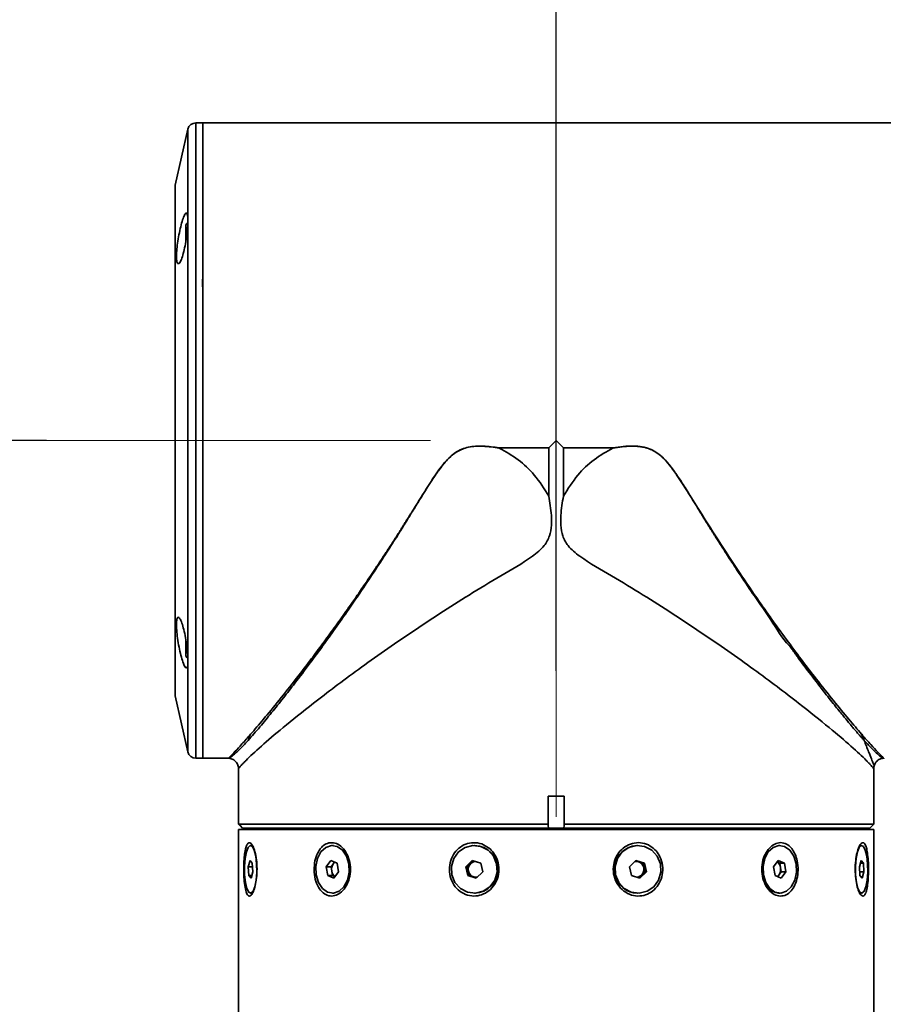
# Model space of a CAD drawing. Header units: millimetres. Extents: x -55 to 731, y 0 to 297.
# Tile 15 of 19: x 233 to 244, y 207 to 220. Entities that reach past the tile are written whole.
import ezdxf

# ---------------------------------------------------------------- set-up
doc = ezdxf.new("R2010")
doc.units = ezdxf.units.MM
doc.linetypes.add('CENTERX2', pattern=[20.32, 12.7, -2.54, 2.54, -2.54])
doc.layers.add('中心线层', color=6, linetype='CENTERX2', lineweight=25)
doc.layers.add('标注层', color=150, linetype='Continuous')
doc.styles.add('SLDTEXTSTYLE1', font='仿宋_GB2312')
doc.dimstyles.new('SLDDIMSTYLE0', dxfattribs={"dimtxt": 3.5, "dimasz": 4, "dimexe": 0, "dimexo": 0.0625, "dimgap": 0.875, "dimtad": 2, "dimlfac": 10, "dimrnd": 1e-09, "dimzin": 12, "dimdsep": 46, "dimtxsty": 'SLDTEXTSTYLE1', "dimsah": 1, "dimcen": 0.09, "dimadec": 0, "dimazin": 3, "dimtfac": 1, "dimtdec": 3, "dimtofl": 0, "dimtmove": 0, "dimatfit": 3, "dimfxl": 0, "dimfrac": 2, "dimtolj": 1, "dimtzin": 12, "dimarcsym": 0})

# ---------------------------------------------------------------- blocks, each defined once
blk = doc.blocks.new('_D_3')
at = {"layer": '标注层'}
for p, q in [((233.136, 214.275), (222.737, 214.275)), ((224.737, 214.275), (224.737, 190.275)), ((248.512, 190.275), (222.737, 190.275))]:
    blk.add_line(p, q, dxfattribs=at)
for points in [[(224.737, 214.275), (224.237, 210.275), (225.237, 210.275)], [(224.737, 190.275), (225.237, 194.275), (224.237, 194.275)]]:
    blk.add_solid(points, dxfattribs=at)
at = {"layer": '标注层', "insert": (220.225, 199.22), "char_height": 3.5, "attachment_point": 1, "rotation": 90, "style": 'SLDTEXTSTYLE1'}
blk.add_mtext('240', dxfattribs=at)
blk = doc.blocks.new('_D_4')
at = {"layer": '标注层'}
for p, q in [((243.307, 224.475), (222.737, 224.475)), ((224.737, 224.475), (224.737, 214.275)), ((233.136, 214.275), (222.737, 214.275))]:
    blk.add_line(p, q, dxfattribs=at)
for points in [[(224.737, 224.475), (224.237, 220.475), (225.237, 220.475)], [(224.737, 214.275), (225.237, 218.275), (224.237, 218.275)]]:
    blk.add_solid(points, dxfattribs=at)
at = {"layer": '标注层', "insert": (220.225, 216.32), "char_height": 3.5, "attachment_point": 1, "rotation": 90, "style": 'SLDTEXTSTYLE1'}
blk.add_mtext('102', dxfattribs=at)
blk = doc.blocks.new('_D_5')
at = {"layer": '标注层'}
for p, q in [((239.557, 211.375), (239.557, 235.248)), ((249.757, 221.175), (249.757, 235.248)), ((239.557, 233.248), (249.757, 233.248))]:
    blk.add_line(p, q, dxfattribs=at)
for points in [[(239.557, 233.248), (243.557, 232.748), (243.557, 233.748)], [(249.757, 233.248), (245.757, 233.748), (245.757, 232.748)]]:
    blk.add_solid(points, dxfattribs=at)
at = {"layer": '标注层', "insert": (241.602, 237.76), "char_height": 3.5, "attachment_point": 1, "style": 'SLDTEXTSTYLE1'}
blk.add_mtext('102', dxfattribs=at)

msp = doc.modelspace()

# ---------------------------------------------------------------- linework, layer by layer
at = {"color": 7, "linetype": 'Continuous', "lineweight": 35}
for p, q in [((235.1068, 218.275), (235.0168, 218.275)), ((244.4568, 218.275), (235.1068, 218.275)), ((235.1068, 218.275), (235.1068, 210.275)), ((235.1068, 218.275), (235.1068, 214.275)), ((234.9192, 218.1969), (234.7604, 217.4914)), ((234.758, 217.4695), (234.758, 211.0805)), ((234.8918, 216.9827), (234.8918, 216.9856)), ((234.8918, 216.7751), (234.8918, 216.9827)), ((235.1068, 214.275), (235.1068, 210.275)), ((239.4654, 214.1836), (239.5568, 214.275)), ((239.5568, 214.275), (239.6482, 214.1836)), ((238.84, 214.1836), (238.8399, 214.1816)), ((239.4644, 214.1816), (238.8399, 214.1816)), ((238.84, 214.1836), (239.4654, 214.1836)), ((239.4644, 214.1816), (239.4644, 213.5749)), ((239.4652, 214.1834), (239.4654, 214.1836)), ((239.6482, 214.1836), (239.6484, 214.1834)), ((239.6482, 214.1836), (240.2735, 214.1836)), ((239.6491, 213.5749), (239.6491, 214.1816)), ((240.2736, 214.1816), (239.6491, 214.1816)), ((240.2735, 214.1836), (240.2736, 214.1816)), ((234.8918, 211.6988), (234.8918, 211.7731)), ((234.8918, 211.5644), (234.8918, 211.6988)), ((234.7604, 211.0586), (234.9192, 210.353)), ((235.0168, 210.275), (235.1068, 210.275)), ((235.1068, 210.275), (235.4336, 210.275)), ((235.5568, 210.1435), (235.5568, 209.795)), ((243.5568, 209.4452), (243.5568, 210.1435)), ((235.558, 209.795), (235.5568, 209.795)), ((235.558, 209.795), (235.558, 209.4452)), ((239.6573, 209.795), (239.4563, 209.795)), ((239.4563, 209.795), (239.4563, 209.4452)), ((239.6573, 209.795), (239.6573, 209.4452)), ((235.558, 209.4452), (239.4563, 209.4452)), ((239.6573, 209.4452), (243.5568, 209.4452)), ((243.5068, 209.3952), (243.5568, 209.4452)), ((235.5568, 209.375), (235.5568, 196.295)), ((240.592, 209.375), (235.5568, 209.375)), ((235.6079, 209.3952), (235.5768, 209.4265)), ((239.4612, 209.3952), (235.6079, 209.3952)), ((235.6079, 209.395), (235.6079, 209.3952)), ((235.6079, 209.395), (239.4612, 209.395)), ((235.8468, 209.395), (235.8668, 209.375)), ((239.4563, 209.4265), (239.4612, 209.3952)), ((239.4612, 209.3952), (239.4612, 209.395)), ((239.4612, 209.395), (239.6523, 209.395)), ((239.6523, 209.3952), (239.6573, 209.4265)), ((243.5068, 209.3952), (239.6523, 209.3952)), ((239.6523, 209.395), (239.6523, 209.3952)), ((239.6523, 209.395), (243.5068, 209.395)), ((243.5568, 209.375), (240.592, 209.375)), ((243.2468, 209.375), (243.2668, 209.395)), ((243.5068, 209.395), (243.5068, 209.3952)), ((243.5568, 196.295), (243.5568, 209.375)), ((235.7278, 209.175), (235.7085, 209.175)), ((235.7278, 209.175), (235.7346, 209.1738)), ((236.7538, 209.175), (236.7396, 209.175)), ((238.5308, 209.175), (238.5256, 209.175)), ((240.5879, 209.175), (240.5827, 209.175)), ((242.3739, 209.175), (242.3597, 209.175)), ((243.405, 209.175), (243.3857, 209.175)), ((235.7017, 208.9874), (235.6799, 208.9084)), ((235.7303, 208.954), (235.7017, 208.9874)), ((235.7371, 208.8416), (235.7303, 208.954)), ((236.721, 208.9874), (236.6615, 208.9084)), ((236.7992, 208.954), (236.721, 208.9874)), ((236.7513, 208.9479), (236.7216, 208.9084)), ((236.7665, 208.968), (236.7513, 208.9479)), ((236.8178, 208.8416), (236.7992, 208.954)), ((238.5002, 208.9874), (238.4189, 208.9084)), ((238.4815, 208.9479), (238.4409, 208.9084)), ((238.5168, 208.9822), (238.4815, 208.9479)), ((238.6069, 208.954), (238.5002, 208.9874)), ((238.6324, 208.8416), (238.6069, 208.954)), ((240.5624, 208.9874), (240.4811, 208.9084)), ((240.5938, 208.9707), (240.5571, 208.9822)), ((240.6692, 208.954), (240.5624, 208.9874)), ((240.6472, 208.954), (240.5938, 208.9707)), ((240.6692, 208.954), (240.6472, 208.954)), ((240.6599, 208.8978), (240.6472, 208.954)), ((240.6947, 208.8416), (240.6692, 208.954)), ((242.3552, 208.9874), (242.2957, 208.9084)), ((242.3733, 208.954), (242.3406, 208.968)), ((242.4334, 208.954), (242.3552, 208.9874)), ((242.4334, 208.954), (242.3733, 208.954)), ((242.3826, 208.8978), (242.3733, 208.954)), ((242.452, 208.8416), (242.4334, 208.954)), ((243.3982, 208.9874), (243.3764, 208.9084)), ((243.4268, 208.954), (243.389, 208.954)), ((243.4268, 208.954), (243.3982, 208.9874)), ((243.4336, 208.8416), (243.4268, 208.954)), ((235.6799, 208.9084), (235.6867, 208.796)), ((235.6799, 208.9084), (235.7331, 208.9084)), ((235.7153, 208.7626), (235.7371, 208.8416)), ((236.6615, 208.9084), (236.6801, 208.796)), ((236.6615, 208.9084), (236.7216, 208.9084)), ((236.7216, 208.9084), (236.7309, 208.8522)), ((236.7309, 208.8522), (236.7402, 208.796)), ((236.7583, 208.7626), (236.8178, 208.8416)), ((238.4189, 208.9084), (238.4443, 208.796)), ((238.4189, 208.9084), (238.4409, 208.9084)), ((238.4409, 208.9084), (238.4536, 208.8522)), ((238.4536, 208.8522), (238.4663, 208.796)), ((238.5511, 208.7626), (238.6324, 208.8416)), ((240.4811, 208.9084), (240.5066, 208.796)), ((240.6133, 208.7626), (240.6947, 208.8416)), ((240.632, 208.8021), (240.6727, 208.8416)), ((240.6727, 208.8416), (240.6599, 208.8978)), ((240.6727, 208.8416), (240.6947, 208.8416)), ((242.2957, 208.9084), (242.3143, 208.796)), ((242.3622, 208.8021), (242.3919, 208.8416)), ((242.3919, 208.8416), (242.3826, 208.8978)), ((242.3919, 208.8416), (242.452, 208.8416)), ((242.3925, 208.7626), (242.452, 208.8416)), ((243.3764, 208.9084), (243.3832, 208.796)), ((243.3804, 208.8416), (243.4336, 208.8416)), ((243.4118, 208.7626), (243.4336, 208.8416)), ((235.6867, 208.796), (235.7153, 208.7626)), ((235.6867, 208.796), (235.7245, 208.796)), ((236.6801, 208.796), (236.7583, 208.7626)), ((236.6801, 208.796), (236.7402, 208.796)), ((236.7402, 208.796), (236.7729, 208.782)), ((238.4443, 208.796), (238.5511, 208.7626)), ((238.4443, 208.796), (238.4663, 208.796)), ((238.4663, 208.796), (238.5197, 208.7793)), ((238.5197, 208.7793), (238.5564, 208.7678)), ((240.5066, 208.796), (240.6133, 208.7626)), ((240.5967, 208.7678), (240.632, 208.8021)), ((242.3143, 208.796), (242.3925, 208.7626)), ((242.347, 208.782), (242.3622, 208.8021)), ((243.3832, 208.796), (243.4118, 208.7626)), ((235.7085, 208.575), (235.7278, 208.575)), ((236.7396, 208.575), (236.7538, 208.575)), ((238.5256, 208.575), (238.5308, 208.575)), ((240.5827, 208.575), (240.5879, 208.575)), ((242.3597, 208.575), (242.3739, 208.575)), ((243.3857, 208.575), (243.3761, 208.5773)), ((243.3857, 208.575), (243.405, 208.575))]:
    msp.add_line(p, q, dxfattribs=at)
at = {"color": 8, "linetype": 'Continuous', "lineweight": 35}
for p, q in [((235.0168, 218.275), (235.0168, 217.1034)), ((234.9192, 210.353), (234.9192, 218.1969)), ((234.7604, 217.4914), (234.7604, 211.0586)), ((235.0168, 217.1034), (235.0168, 210.275))]:
    msp.add_line(p, q, dxfattribs=at)
at = {"color": 7, "linetype": 'Continuous', "lineweight": 35, "flags": 128}
for points in [[(234.9166, 217.0176), (234.9072, 217.0065), (234.8918, 216.9856)], [(234.8918, 211.5644), (234.9072, 211.5434), (234.9132, 211.5362)], [(235.6329, 208.8065), (235.6314, 208.9106), (235.6392, 209.0103), (235.6554, 209.0937), (235.6779, 209.1508), (235.7042, 209.1745), (235.731, 209.1622), (235.755, 209.1152), (235.7735, 209.0392), (235.7841, 208.9434), (235.7856, 208.8394), (235.7778, 208.7397), (235.7616, 208.6563), (235.7391, 208.5992), (235.7128, 208.5755), (235.6861, 208.5878), (235.662, 208.6348), (235.6435, 208.7108), (235.6329, 208.8065)], [(236.5331, 208.8065), (236.529, 208.9106), (236.5503, 209.0103), (236.5945, 209.0937), (236.6561, 209.1508), (236.7278, 209.1745), (236.801, 209.1622), (236.8667, 209.1152), (236.9172, 209.0392), (236.9462, 208.9434), (236.9503, 208.8394), (236.929, 208.7397), (236.8848, 208.6563), (236.8232, 208.5992), (236.7514, 208.5755), (236.6783, 208.5878), (236.6125, 208.6348), (236.5621, 208.7108), (236.5331, 208.8065)], [(238.2435, 208.8065), (238.2379, 208.9106), (238.267, 209.0103), (238.3273, 209.0937), (238.4115, 209.1508), (238.5095, 209.1745), (238.6094, 209.1622), (238.6992, 209.1152), (238.7681, 209.0392), (238.8078, 208.9434), (238.8134, 208.8394), (238.7843, 208.7397), (238.724, 208.6563), (238.6397, 208.5992), (238.5417, 208.5755), (238.4418, 208.5878), (238.352, 208.6348), (238.2831, 208.7108), (238.2435, 208.8065)], [(240.3058, 208.8065), (240.3002, 208.9106), (240.3293, 209.0103), (240.3896, 209.0937), (240.4738, 209.1508), (240.5718, 209.1745), (240.6717, 209.1622), (240.7615, 209.1152), (240.8304, 209.0392), (240.87, 208.9434), (240.8756, 208.8394), (240.8465, 208.7397), (240.7862, 208.6563), (240.702, 208.5992), (240.604, 208.5755), (240.5041, 208.5878), (240.4143, 208.6348), (240.3454, 208.7108), (240.3058, 208.8065)], [(242.1673, 208.8065), (242.1632, 208.9106), (242.1845, 209.0103), (242.2287, 209.0937), (242.2903, 209.1508), (242.3621, 209.1745), (242.4352, 209.1622), (242.501, 209.1152), (242.5514, 209.0392), (242.5804, 208.9434), (242.5845, 208.8394), (242.5632, 208.7397), (242.5191, 208.6563), (242.4574, 208.5992), (242.3857, 208.5755), (242.3125, 208.5878), (242.2468, 208.6348), (242.1963, 208.7108), (242.1673, 208.8065)], [(243.3294, 208.8065), (243.3279, 208.9106), (243.3357, 209.0103), (243.3519, 209.0937), (243.3744, 209.1508), (243.4007, 209.1745), (243.4275, 209.1622), (243.4515, 209.1152), (243.47, 209.0392), (243.4806, 208.9434), (243.4821, 208.8394), (243.4743, 208.7397), (243.4581, 208.6563), (243.4356, 208.5992), (243.4093, 208.5755), (243.3825, 208.5878), (243.3585, 208.6348), (243.34, 208.7108), (243.3294, 208.8065)], [(235.7331, 208.5757), (235.7321, 208.5755), (235.7278, 208.575)]]:
    msp.add_lwpolyline(points, dxfattribs=at)
at = {"color": 7, "linetype": 'Continuous', "lineweight": 35}
for centre, radius, start, end in [((235.0168, 218.175), 0.1, 90, 167.31962), ((234.858, 217.4695), 0.1, 167.31962, 180), ((234.858, 211.0805), 0.1, 180, 192.68038), ((235.0168, 210.375), 0.1, 192.68038, 270), ((238.5239, 208.875), 0.3001, 271.31559, 88.68441), ((240.5884, 208.8784), 0.2966, 91.08924, 194.02739), ((236.8566, 208.8754), 0.1278, 145.42827, 190.45507), ((236.8112, 208.9039), 0.0742, 123.00742, 143.67908), ((238.5532, 208.875), 0.1022, 134.53605, 192.9283), ((238.5479, 208.8802), 0.0949, 94.34525, 134.42102), ((240.5659, 208.8816), 0.0934, 72.59584, 101.14174), ((240.5636, 208.8768), 0.0986, 12.27282, 72.1282), ((242.287, 208.8877), 0.0961, 6.04042, 56.30959), ((236.8265, 208.8623), 0.0961, 186.04015, 236.30997), ((238.55, 208.8731), 0.0986, 192.2729, 252.12821), ((240.5603, 208.8749), 0.1022, 314.53581, 12.92864), ((242.2569, 208.8746), 0.1278, 325.42851, 10.45484), ((238.5476, 208.8685), 0.0935, 252.61207, 281.12552), ((240.5862, 208.8669), 0.2919, 191.93289, 269.31564), ((240.5655, 208.87), 0.095, 274.38857, 314.3777), ((242.3906, 208.8047), 0.2317, 189.60847, 262.34675), ((242.3025, 208.8459), 0.074, 302.9626, 323.70442)]:
    msp.add_arc(centre, radius, start, end, dxfattribs=at)
for points, knots in [([(234.7987, 216.5007), (234.7931, 216.5033), (234.7819, 216.5086), (234.7741, 216.5604), (234.7748, 216.6381), (234.784, 216.7353), (234.8003, 216.8414), (234.8219, 216.9467), (234.8464, 217.0396), (234.871, 217.1084), (234.8925, 217.1435), (234.9087, 217.1405), (234.918, 217.1007), (234.9197, 217.0301), (234.9142, 216.9374), (234.9018, 216.8322), (234.8837, 216.7253), (234.8611, 216.6276), (234.8364, 216.5512), (234.8146, 216.5085), (234.8033, 216.5029), (234.7987, 216.5007)], [0, 0, 0, 0, 0.0528735, 0.1057884, 0.1577855, 0.2093009, 0.2613885, 0.3147818, 0.3695575, 0.4251523, 0.480678, 0.5353612, 0.5888612, 0.6413383, 0.6933093, 0.7454341, 0.7983095, 0.8522859, 0.9073392, 0.9629911, 1, 1, 1, 1]), ([(235.1061, 216.3521), (235.1059, 216.3463), (235.1054, 216.3341), (235.1049, 216.3106), (235.1045, 216.2836), (235.1044, 216.2554), (235.1045, 216.2293), (235.1048, 216.2083), (235.1053, 216.1932), (235.1057, 216.188), (235.1059, 216.1855)], [0, 0, 0, 0, 0.110003, 0.2319098, 0.363311, 0.4999836, 0.6366952, 0.7680897, 0.8900063, 1, 1, 1, 1]), ([(235.6776, 210.4996), (235.7251, 210.5532), (235.7935, 210.6304), (235.8977, 210.7551), (235.9721, 210.8459), (236.0468, 210.9387), (236.1208, 211.0318), (236.1932, 211.1243), (236.3034, 211.2668), (236.4442, 211.4531), (236.6154, 211.6855), (236.7781, 211.9118), (236.9331, 212.1329), (237.0972, 212.372), (237.2569, 212.6107), (237.4164, 212.8553), (237.547, 213.0596), (237.65, 213.2241), (237.7382, 213.3666), (237.8242, 213.5066), (237.8871, 213.6082), (237.933, 213.6811), (237.9624, 213.728), (238.0053, 213.7918), (238.0312, 213.8356), (238.0476, 213.8556), (238.0476, 213.8556), (238.0476, 213.8556), (238.0476, 213.8557), (238.0477, 213.8557), (238.0478, 213.8559), (238.0479, 213.8561), (238.0482, 213.8566), (238.0489, 213.8575), (238.0503, 213.8595), (238.0544, 213.8654), (238.0677, 213.8844), (238.115, 213.9502), (238.1899, 214.0435), (238.3095, 214.1439), (238.4582, 214.2016), (238.643, 214.2086), (238.7724, 214.1902), (238.8414, 214.1804)], [0, 0, 0, 0, 0.0771682, 0.1111328, 0.1437387, 0.1749021, 0.2045125, 0.2325603, 0.2590464, 0.3290403, 0.3849802, 0.4366214, 0.4933596, 0.53839, 0.5966703, 0.6478809, 0.6920237, 0.7221587, 0.7472718, 0.7772983, 0.8051979, 0.8073607, 0.8205238, 0.8329457, 0.8458391, 0.8458416, 0.8458439, 0.8458476, 0.8458547, 0.8458668, 0.8458886, 0.8459297, 0.8460091, 0.8461651, 0.8464968, 0.8472531, 0.8497551, 0.8580304, 0.8877016, 0.9091411, 0.9349955, 0.9653228, 1, 1, 1, 1]), ([(235.708, 210.5755), (235.7604, 210.6364), (235.8681, 210.7612), (236.0652, 211.0009), (236.2536, 211.2382), (236.4208, 211.4554), (236.5614, 211.6418), (236.7062, 211.8381), (236.8538, 212.0427), (236.9697, 212.207), (237.0542, 212.3287), (237.1086, 212.4077), (237.168, 212.4948), (237.2325, 212.5901), (237.3019, 212.694), (237.3757, 212.8055), (237.4459, 212.9128), (237.5046, 213.0036), (237.542, 213.0618), (237.5626, 213.094), (237.5768, 213.1161), (237.5942, 213.1436), (237.6173, 213.18), (237.6426, 213.2202), (237.6846, 213.2869), (237.7256, 213.3526), (237.7601, 213.408), (237.772, 213.4273), (237.8172, 213.5), (237.9012, 213.6353), (238.0278, 213.8326), (238.1543, 214.0091), (238.2799, 214.1247), (238.389, 214.177), (238.4999, 214.2042), (238.6525, 214.2092), (238.7728, 214.1928), (238.84, 214.1836)], [0, 0, 0, 0, 0.0807313, 0.1657398, 0.2501894, 0.2995912, 0.349403, 0.3996808, 0.4496564, 0.4993517, 0.5157484, 0.5337548, 0.5533702, 0.5745954, 0.5974308, 0.6218743, 0.6472635, 0.6665582, 0.6797592, 0.6840753, 0.6868669, 0.6937262, 0.7013305, 0.7096812, 0.718777, 0.7428809, 0.7503409, 0.7529222, 0.7547374, 0.7950628, 0.8357876, 0.8759777, 0.9067734, 0.9221689, 0.9376234, 0.9651725, 1, 1, 1, 1]), ([(238.8399, 214.1816), (238.8399, 214.1816), (238.8399, 214.1815), (238.84, 214.1813), (238.8405, 214.1808), (238.841, 214.1806), (238.8414, 214.1804)], [0, 0, 0, 0, 0.075461, 0.1616101, 0.3732751, 1, 1, 1, 1]), ([(238.8414, 214.1804), (238.9224, 214.1341), (239.0845, 214.0416), (239.3013, 213.8376), (239.4075, 213.6666), (239.4644, 213.5749)], [0, 0, 0, 0, 0.3169282, 0.6339166, 1, 1, 1, 1]), ([(239.4644, 214.1816), (239.4644, 214.1819), (239.4645, 214.1824), (239.4648, 214.183), (239.4651, 214.1833), (239.4652, 214.1834)], [0, 0, 0, 0, 0.3763208, 0.8639129, 1, 1, 1, 1]), ([(239.6484, 214.1834), (239.6485, 214.1832), (239.6488, 214.1828), (239.6491, 214.1822), (239.6491, 214.1818), (239.6491, 214.1816)], [0, 0, 0, 0, 0.3552294, 0.7723272, 1, 1, 1, 1]), ([(240.2721, 214.1804), (240.1911, 214.1341), (240.029, 214.0415), (239.8122, 213.8376), (239.706, 213.6665), (239.6491, 213.5749)], [0, 0, 0, 0, 0.3169642, 0.633935, 1, 1, 1, 1]), ([(240.2721, 214.1804), (240.3104, 214.1863), (240.3868, 214.1981), (240.488, 214.2048), (240.5665, 214.2035), (240.6252, 214.1977), (240.6617, 214.1909), (240.6886, 214.1841), (240.7015, 214.1805), (240.7171, 214.1755), (240.7472, 214.1647), (240.7906, 214.1444), (240.8423, 214.1104), (240.908, 214.0556), (240.9722, 213.9838), (241.028, 213.9096), (241.0792, 213.8371), (241.1323, 213.7571), (241.1974, 213.6546), (241.2602, 213.5537), (241.3224, 213.4526), (241.3859, 213.3494), (241.4419, 213.2588), (241.4834, 213.1923), (241.5084, 213.1524), (241.5283, 213.1206), (241.5527, 213.082), (241.5819, 213.0358), (241.6167, 212.9812), (241.6576, 212.9173), (241.7045, 212.8445), (241.7575, 212.7629), (241.8164, 212.6727), (241.9162, 212.5217), (242.0646, 212.2975), (242.277, 212.0083), (242.4038, 211.7814), (242.4927, 211.6939), (242.4927, 211.6939), (242.4927, 211.6938), (242.4927, 211.6938), (242.4927, 211.6938), (242.4928, 211.6937), (242.4929, 211.6936), (242.4931, 211.6933), (242.4935, 211.6927), (242.4946, 211.6913), (242.4977, 211.687), (242.5084, 211.6723), (242.547, 211.6193), (242.6288, 211.5081), (242.7627, 211.3289), (242.8906, 211.1622), (242.9944, 211.0298), (243.0599, 210.9472), (243.1167, 210.8766), (243.1766, 210.8029), (243.2325, 210.7351), (243.2835, 210.6744), (243.3215, 210.6298), (243.3543, 210.5918), (243.3841, 210.5577), (243.4112, 210.5271), (243.4279, 210.5086), (243.436, 210.4996)], [0, 0, 0, 0, 0.0192595, 0.0384576, 0.050303, 0.0582757, 0.0677756, 0.0687352, 0.0720711, 0.0744253, 0.0768569, 0.0879698, 0.0981704, 0.1075313, 0.1304939, 0.1458553, 0.1538256, 0.1747737, 0.1937994, 0.2146528, 0.2344767, 0.2536272, 0.2759965, 0.2886129, 0.2936538, 0.3000736, 0.3078689, 0.3170831, 0.3282396, 0.3413367, 0.3563732, 0.3733507, 0.3922743, 0.4131547, 0.4695775, 0.5370956, 0.6148898, 0.6148915, 0.6148929, 0.6148957, 0.6149002, 0.6149089, 0.6149249, 0.6149545, 0.6150125, 0.6151335, 0.6154026, 0.6160542, 0.6183469, 0.6263143, 0.6557419, 0.7031207, 0.7686175, 0.7975577, 0.8238483, 0.8473604, 0.8679758, 0.9006485, 0.9220808, 0.9394996, 0.9559914, 0.9715668, 0.986235, 1, 1, 1, 1]), ([(240.2721, 214.1804), (240.2725, 214.1806), (240.273, 214.1808), (240.2735, 214.1813), (240.2736, 214.1815), (240.2736, 214.1816), (240.2736, 214.1816)], [0, 0, 0, 0, 0.628621, 0.838291, 0.924503, 1, 1, 1, 1]), ([(240.2735, 214.1836), (240.3167, 214.1898), (240.4023, 214.2022), (240.526, 214.2077), (240.6666, 214.1976), (240.7904, 214.1519), (240.8865, 214.0763), (240.9716, 213.9883), (241.0612, 213.8676), (241.1597, 213.7179), (241.251, 213.573), (241.3966, 213.3383), (241.5993, 213.0153), (241.86, 212.6193), (242.0938, 212.2772), (242.2991, 211.9874), (242.4832, 211.7342), (242.6622, 211.4948), (242.855, 211.2443), (243.0509, 210.9977), (243.2464, 210.7601), (243.3528, 210.6367), (243.4055, 210.5756)], [0, 0, 0, 0, 0.0224355, 0.0444247, 0.0635099, 0.0947264, 0.1102666, 0.1260642, 0.1575852, 0.1874911, 0.2186597, 0.246407, 0.331445, 0.4195023, 0.502441, 0.5629323, 0.6253118, 0.6908144, 0.7515189, 0.8361907, 0.9188734, 1, 1, 1, 1]), ([(239.4644, 213.5749), (239.4712, 213.5355), (239.492, 213.4143), (239.506, 213.2453), (239.4806, 213.0706), (239.402, 212.9284), (239.1876, 212.7581), (238.8563, 212.5719), (238.4648, 212.3338), (238.091, 212.0971), (237.7343, 211.8609), (237.3906, 211.6246), (237.0675, 211.3941), (236.7691, 211.1734), (236.4407, 210.9225), (236.1161, 210.6619), (235.8281, 210.4164), (235.686, 210.2828), (235.6224, 210.2183), (235.5975, 210.1921), (235.5777, 210.1696), (235.5653, 210.1534), (235.5599, 210.1456), (235.5568, 210.141), (235.5579, 210.1426), (235.5585, 210.1435)], [0, 0, 0, 0, 0.0160804, 0.0494041, 0.0677005, 0.0861644, 0.1130893, 0.176179, 0.2398225, 0.3003457, 0.3608693, 0.4231718, 0.4854699, 0.5451733, 0.6053608, 0.7030036, 0.7912257, 0.8821708, 0.9007669, 0.9215939, 0.9440226, 0.9651914, 0.9804543, 0.9889977, 1, 1, 1, 1]), ([(239.6491, 213.5749), (239.6424, 213.5355), (239.6215, 213.4143), (239.6075, 213.2453), (239.6329, 213.0706), (239.7115, 212.9284), (239.9259, 212.7581), (240.2572, 212.5719), (240.6487, 212.3338), (241.0225, 212.0971), (241.3792, 211.8609), (241.7229, 211.6246), (242.046, 211.3941), (242.3444, 211.1734), (242.6728, 210.9225), (242.9974, 210.6619), (243.2854, 210.4164), (243.4276, 210.2828), (243.4911, 210.2183), (243.516, 210.1921), (243.5358, 210.1696), (243.5482, 210.1534), (243.5536, 210.1456), (243.5567, 210.141), (243.5556, 210.1426), (243.555, 210.1435)], [0, 0, 0, 0, 0.0160756, 0.0493995, 0.0676959, 0.08616, 0.1130849, 0.176175, 0.2398188, 0.3003421, 0.3608661, 0.4231688, 0.4854672, 0.5451708, 0.6053586, 0.7030019, 0.7912244, 0.8821699, 0.900766, 0.9215931, 0.9440219, 0.9651908, 0.9804538, 0.9889972, 1, 1, 1, 1]), ([(234.8979, 211.4095), (234.8917, 211.4142), (234.8794, 211.4234), (234.8555, 211.4823), (234.8306, 211.5673), (234.807, 211.6726), (234.7879, 211.7846), (234.7763, 211.8889), (234.7734, 211.9735), (234.7794, 212.0302), (234.7931, 212.0545), (234.8129, 212.044), (234.8366, 211.9983), (234.8615, 211.921), (234.8846, 211.8204), (234.9031, 211.7091), (234.9152, 211.6012), (234.9199, 211.5093), (234.9172, 211.4433), (234.9089, 211.4119), (234.9009, 211.4102), (234.8979, 211.4095)], [0, 0, 0, 0, 0.05452102, 0.10900864, 0.164259, 0.21993826, 0.27515376, 0.32909167, 0.38155135, 0.43313169, 0.48488053, 0.5377138, 0.59198209, 0.64735431, 0.7030186, 0.75810538, 0.81208083, 0.86491814, 0.91701418, 0.96900304, 1, 1, 1, 1]), ([(235.1059, 211.564), (235.1058, 211.5493), (235.1057, 211.52), (235.1056, 211.4749), (235.1055, 211.4319), (235.1055, 211.3928), (235.1055, 211.3599), (235.1057, 211.3347), (235.1058, 211.3173), (235.106, 211.3141), (235.1061, 211.3124)], [0, 0, 0, 0, 0.1249963, 0.2500185, 0.3748912, 0.4994414, 0.6240251, 0.7490209, 0.8743438, 1, 1, 1, 1]), ([(235.7079, 210.5755), (235.7029, 210.5629), (235.6928, 210.5377), (235.6826, 210.5123), (235.6776, 210.4996)], [0, 0, 0, 0, 0.4999664, 1, 1, 1, 1]), ([(243.4359, 210.4996), (243.4309, 210.5123), (243.4207, 210.5377), (243.4106, 210.5629), (243.4056, 210.5755)], [0, 0, 0, 0, 0.499994, 1, 1, 1, 1]), ([(235.4403, 210.2744), (235.4564, 210.2705), (235.4882, 210.2629), (235.5261, 210.2305), (235.5524, 210.1878), (235.5554, 210.1547), (235.5569, 210.1379)], [0, 0, 0, 0, 0.2508811, 0.4965984, 0.7436187, 1, 1, 1, 1]), ([(243.5566, 210.1381), (243.5566, 210.1526), (243.5567, 210.168), (243.5632, 210.1814), (243.5636, 210.1821)], [0, 0, 0, 0, 0.9464921, 1, 1, 1, 1]), ([(243.5597, 210.1679), (243.5636, 210.1813), (243.5714, 210.2079), (243.598, 210.2404), (243.632, 210.2652), (243.6592, 210.2713), (243.673, 210.2744)], [0, 0, 0, 0, 0.25160172, 0.49898734, 0.74680889, 1, 1, 1, 1]), ([(235.5768, 209.4265), (235.575, 209.4283), (235.5687, 209.4345), (235.5625, 209.4408), (235.558, 209.4452)], [0, 0, 0, 0, 0.286913, 1, 1, 1, 1]), ([(239.4563, 209.4265), (239.4563, 209.4282), (239.4563, 209.4345), (239.4563, 209.4407), (239.4563, 209.4452)], [0, 0, 0, 0, 0.2789816, 1, 1, 1, 1]), ([(239.6573, 209.4265), (239.6573, 209.4283), (239.6573, 209.4345), (239.6573, 209.4408), (239.6573, 209.4452)], [0, 0, 0, 0, 0.2875613, 1, 1, 1, 1]), ([(235.6394, 209.108), (235.6354, 209.0822), (235.6269, 209.0264), (235.6215, 208.919), (235.6222, 208.8022), (235.6302, 208.6921), (235.6454, 208.6041), (235.6674, 208.5494), (235.6943, 208.5329), (235.7231, 208.5535), (235.7507, 208.6073), (235.7737, 208.6898), (235.7882, 208.7943), (235.7909, 208.9106), (235.7803, 209.0246), (235.7585, 209.121), (235.7299, 209.1872), (235.7, 209.2161), (235.6729, 209.2066), (235.6525, 209.1677), (235.6433, 209.126), (235.6394, 209.108)], [0, 0, 0, 0, 0.04728274, 0.10208968, 0.15826246, 0.21490294, 0.27085557, 0.32505549, 0.37707644, 0.42764393, 0.47826164, 0.53031389, 0.58439632, 0.6402007, 0.69681272, 0.75311118, 0.80796242, 0.86065626, 0.91154328, 0.96197136, 1, 1, 1, 1]), ([(236.5845, 209.1312), (236.5694, 209.1074), (236.5372, 209.0564), (236.511, 208.9529), (236.5062, 208.8369), (236.5271, 208.723), (236.5717, 208.6271), (236.6353, 208.5617), (236.7097, 208.5338), (236.7862, 208.5437), (236.8573, 208.5882), (236.9163, 208.6627), (236.9564, 208.7615), (236.9709, 208.8757), (236.9559, 208.9919), (236.9125, 209.0951), (236.8475, 209.1713), (236.7712, 209.2116), (236.6945, 209.2131), (236.6303, 209.1834), (236.5981, 209.1467), (236.5845, 209.1312)], [0, 0, 0, 0, 0.0474876, 0.101709, 0.1575426, 0.2141589, 0.2704382, 0.3252466, 0.3778922, 0.4287522, 0.4791898, 0.5307104, 0.5841862, 0.6395559, 0.6960429, 0.7525553, 0.8079417, 0.8612955, 0.9126105, 0.9630066, 1, 1, 1, 1]), ([(238.7246, 209.1312), (238.6988, 209.1507), (238.6443, 209.1918), (238.5435, 209.2161), (238.4406, 209.2057), (238.3478, 209.1604), (238.2732, 209.0852), (238.2239, 208.9859), (238.2068, 208.8716), (238.2262, 208.7554), (238.2811, 208.6528), (238.3646, 208.5773), (238.4653, 208.538), (238.5702, 208.537), (238.6685, 208.5717), (238.7519, 208.6378), (238.8123, 208.7303), (238.8416, 208.8412), (238.8333, 208.9579), (238.792, 209.06), (238.745, 209.1096), (238.7246, 209.1312)], [0, 0, 0, 0, 0.0475117, 0.0999422, 0.1507701, 0.2012149, 0.2527726, 0.3062942, 0.3617003, 0.4181983, 0.4746939, 0.530041, 0.5833396, 0.6346146, 0.6850064, 0.7360766, 0.7889357, 0.8438033, 0.9000622, 0.9566847, 1, 1, 1, 1]), ([(240.815, 209.108), (240.7919, 209.13), (240.743, 209.1767), (240.6459, 209.2121), (240.5416, 209.2127), (240.4433, 209.1773), (240.3603, 209.1107), (240.3004, 209.0179), (240.2718, 208.9068), (240.2804, 208.7897), (240.327, 208.6814), (240.4054, 208.5965), (240.5043, 208.5458), (240.6097, 208.5334), (240.7099, 208.5578), (240.7966, 208.6149), (240.8625, 208.7001), (240.9003, 208.8065), (240.9034, 208.9229), (240.8737, 209.0291), (240.8329, 209.0839), (240.815, 209.108)], [0, 0, 0, 0, 0.0473055, 0.1003845, 0.1516279, 0.2020178, 0.2531122, 0.3060078, 0.3609068, 0.4171841, 0.4738021, 0.5296117, 0.5835776, 0.6353854, 0.6858788, 0.7365936, 0.7888489, 0.8431442, 0.8990829, 0.9557156, 1, 1, 1, 1]), ([(242.567, 209.0654), (242.5537, 209.0909), (242.525, 209.1458), (242.4607, 209.1983), (242.3854, 209.2172), (242.3095, 209.1986), (242.2407, 209.1465), (242.1856, 209.0656), (242.1511, 208.9621), (242.1435, 208.8461), (242.1656, 208.7316), (242.215, 208.6337), (242.2837, 208.5656), (242.361, 208.5346), (242.4368, 208.5416), (242.5041, 208.5835), (242.5581, 208.6558), (242.5943, 208.7531), (242.6082, 208.8661), (242.5993, 208.9762), (242.577, 209.0379), (242.567, 209.0654)], [0, 0, 0, 0, 0.046979, 0.101114, 0.153245, 0.2038562, 0.2544284, 0.3063693, 0.3603347, 0.4160615, 0.4726539, 0.5290004, 0.5839583, 0.6367758, 0.6877341, 0.7381445, 0.7895339, 0.8428408, 0.8980811, 0.9545154, 1, 1, 1, 1]), ([(243.4692, 209.1312), (243.4636, 209.1507), (243.4517, 209.1918), (243.4268, 209.2161), (243.3983, 209.2057), (243.37, 209.1604), (243.3454, 209.0852), (243.3282, 208.9859), (243.3221, 208.8716), (243.329, 208.7554), (243.3481, 208.6528), (243.3754, 208.5773), (243.4055, 208.538), (243.4337, 208.537), (243.4573, 208.5717), (243.4752, 208.6378), (243.4869, 208.7303), (243.4923, 208.8412), (243.4908, 208.9579), (243.4832, 209.06), (243.4735, 209.1096), (243.4692, 209.1312)], [0, 0, 0, 0, 0.0475117, 0.0999422, 0.1507701, 0.2012149, 0.2527726, 0.3062942, 0.3617003, 0.4181982, 0.4746939, 0.530041, 0.5833396, 0.6346146, 0.6850064, 0.7360766, 0.7889357, 0.8438033, 0.9000622, 0.9566847, 1, 1, 1, 1])]:
    msp.add_open_spline(points, degree=3, knots=knots, dxfattribs=at)
at = {"color": 8, "linetype": 'Continuous', "lineweight": 35}
for points, knots in [([(235.4336, 210.2781), (235.4326, 210.2772), (235.4273, 210.2723), (235.4551, 210.2981), (235.5111, 210.3569), (235.5955, 210.4477), (235.6705, 210.5329), (235.708, 210.5755)], [0, 0, 0, 0, 0.057141, 0.2972212, 0.5272368, 0.7638246, 1, 1, 1, 1]), ([(243.4056, 210.5755), (243.4458, 210.5299), (243.5242, 210.4409), (243.6121, 210.3467), (243.665, 210.2914), (243.6902, 210.2685), (243.6833, 210.275), (243.6833, 210.275)], [0, 0, 0, 0, 0.2545083, 0.4960535, 0.7490989, 0.9996189, 1, 1, 1, 1]), ([(235.6776, 210.4996), (235.6561, 210.4763), (235.6147, 210.4313), (235.5604, 210.3765), (235.5133, 210.3323), (235.4757, 210.2989), (235.451, 210.2804), (235.4381, 210.2717), (235.442, 210.2745), (235.4422, 210.2746)], [0, 0, 0, 0, 0.16548307, 0.31893152, 0.48719363, 0.65545659, 0.8237429, 0.99194699, 1, 1, 1, 1]), ([(243.5628, 210.1825), (243.5604, 210.1886), (243.5538, 210.205), (243.5047, 210.3276), (243.4558, 210.45), (243.4359, 210.4996)], [0, 0, 0, 0, 0.26011968, 0.70028924, 1, 1, 1, 1]), ([(243.6718, 210.2742), (243.669, 210.276), (243.6632, 210.2796), (243.6201, 210.3135), (243.5698, 210.3604), (243.5211, 210.4088), (243.4814, 210.4501), (243.4513, 210.4829), (243.436, 210.4996)], [0, 0, 0, 0, 0.2095418, 0.4390254, 0.6657965, 0.772279, 0.8838138, 1, 1, 1, 1])]:
    msp.add_open_spline(points, degree=3, knots=knots, dxfattribs=at)
at = {"layer": '中心线层', "linetype": 'CENTERX2', "lineweight": 18}
for p, q in [((237.9727, 214.275), (233.1359, 214.275)), ((239.5568, 194.295), (239.5568, 211.375))]:
    msp.add_line(p, q, dxfattribs=at)

# ---------------------------------------------------------------- dimensions: what is measured, and where the dimension line sits
at = {"layer": '标注层'}
dim = msp.add_linear_dim(base=(249.7567, 233.2479), p1=(239.5568, 211.375), p2=(249.7567, 221.175), dimstyle='SLDDIMSTYLE0', dxfattribs=at)
dim.commit()
dim.dimension.update_dxf_attribs({"geometry": '_D_5', "text_midpoint": (244.6567, 233.2479), "dimtype": 160})
for base, p1, p2, picture, middle in [((224.7369, 214.275), (243.3067, 224.4749), (233.1359, 214.275), '_D_4', (224.7369, 219.375)), ((224.7369, 190.2753), (233.1359, 214.275), (248.512, 190.2753), '_D_3', (224.7369, 202.2751))]:
    dim = msp.add_linear_dim(base=base, p1=p1, p2=p2, angle=90, dimstyle='SLDDIMSTYLE0', dxfattribs=at)
    dim.commit()
    dim.dimension.update_dxf_attribs({"geometry": picture, "text_midpoint": middle, "dimtype": 160})

doc.saveas('drawing.dxf')
